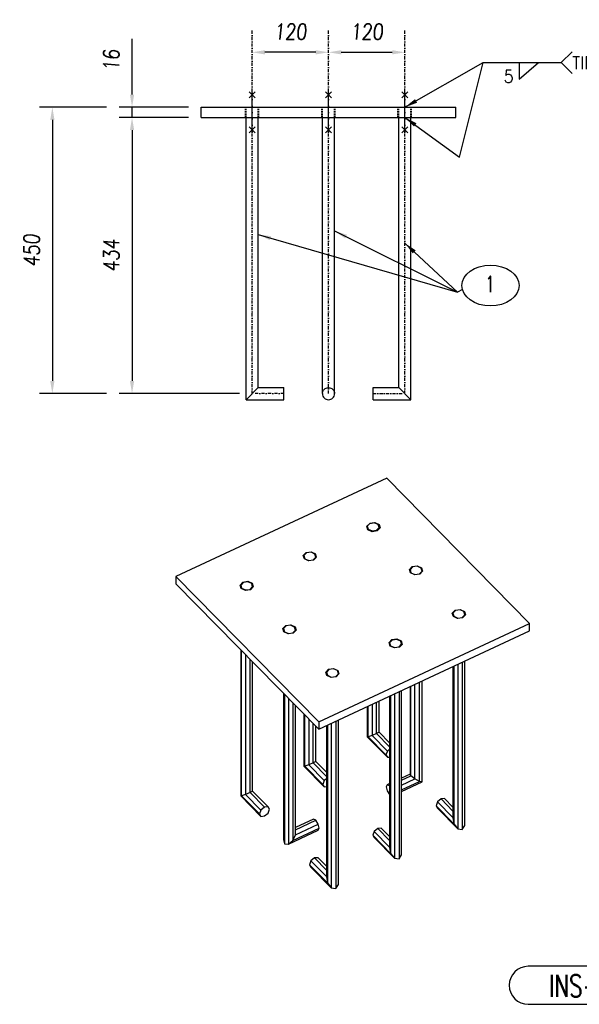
# Model space of a CAD drawing. Extents: x 238371 to 273404, y 87275 to 132019.
# Tile 3 of 10: x 265885 to 266764, y 92906 to 94453. Entities that reach past the tile are written whole.
import ezdxf
from ezdxf.enums import TextEntityAlignment as Align

# ---------------------------------------------------------------- set-up
doc = ezdxf.new("R2010")
doc.units = 0
doc.header["$LTSCALE"] = 10
doc.header["$MEASUREMENT"] = 0
doc.linetypes.add('DASHDOT', pattern=[1, 0.5, -0.25, 0, -0.25])
doc.linetypes.add('HIDDEN', pattern=[0.375, 0.25, -0.125])
doc.layers.get('0').update_dxf_attribs({"linetype": 'CONTINUOUS'})
doc.layers.get('Defpoints').update_dxf_attribs({"linetype": 'CONTINUOUS'})
for name, color, linetype in [('A', 2, 'DASHDOT'), ('COTAS', 7, 'CONTINUOUS'), ('FORI', 7, 'CONTINUOUS'), ('G', 3, 'CONTINUOUS'), ('G-SIMBOLO', 4, 'CONTINUOUS'), ('MARK_QTA', 4, 'CONTINUOUS'), ('MARK_SLOT', 6, 'CONTINUOUS'), ('POS_BOX', 6, 'CONTINUOUS'), ('SECT-CUT', 7, 'CONTINUOUS'), ('TR', 6, 'HIDDEN'), ('TXT1', 7, 'CONTINUOUS')]:
    doc.layers.add(name, color=color, linetype=linetype)
doc.layers.add('T04', color=4, linetype='CONTINUOUS', lineweight=25)
doc.styles.add('engeaço', font='romans.shx', dxfattribs={"width": 0.9})
doc.styles.add('MARK', font='ROMANS', dxfattribs={"width": 0.7})
doc.styles.add('PADRAO MTL', font='txt.shx', dxfattribs={"width": 0.8, "oblique": 5})
doc.styles.add('POS', font='ROMANS', dxfattribs={"width": 0.7})
doc.styles.add('ROMANS', font='romans.shx')
doc.styles.get("Standard").update_dxf_attribs({"font": 'txt.shx', "width": 0.7, "oblique": 5})
doc.dimstyles.new('1-10', dxfattribs={"dimscale": 10, "dimtxt": 2.5, "dimasz": 2, "dimexe": 2, "dimexo": 2, "dimgap": 2, "dimtad": 1, "dimdec": 0, "dimdsep": 46, "dimtxsty": 'PADRAO MTL', "dimcen": 3, "dimclrd": 1, "dimclre": 1, "dimclrt": 7, "dimadec": 0, "dimazin": 0, "dimtfac": 1, "dimtdec": 0, "dimtmove": 0, "dimatfit": 3, "dimfxl": 1, "dimtfill": 1, "dimtolj": 1, "dimarcsym": 0})
doc.dimstyles.new('1-50', dxfattribs={"dimscale": 50, "dimtxt": 2.5, "dimasz": 2, "dimexe": 2, "dimexo": 2, "dimgap": 2, "dimtad": 1, "dimdec": 0, "dimdsep": 46, "dimtxsty": 'PADRAO MTL', "dimcen": 3, "dimclrd": 1, "dimclre": 1, "dimclrt": 7, "dimadec": 0, "dimazin": 0, "dimtfac": 1, "dimtdec": 0, "dimtmove": 0, "dimatfit": 3, "dimfxl": 1, "dimtfill": 1, "dimtolj": 1, "dimarcsym": 0})

# ---------------------------------------------------------------- blocks, each defined once
blk = doc.blocks.new('m8_com')
at = {"layer": 'MARK_SLOT'}
blk.add_lwpolyline([(5.71, 6.72, 1), (5.71, 0.75), (21.48, 0.75, 1), (21.48, 6.72)], format="xyb", close=True, dxfattribs=at)
at = {"color": 8, "style": 'MARK', "oblique": 7, "width": 0.7}
blk.add_attdef('MAR_PEZ', text='', height=3.5, dxfattribs=at).set_placement((14.03, 3.65), align=Align.MIDDLE)
at = {"flags": 1}
for tag, p, style, width in [('TRA_PEZ', (2.81, 0.31), 'MARK', 0.7), ('DES_PEZ', (2.81, -0.12), 'ROMANS', 0.8), ('TIP_PEZ', (2.81, -0.97), 'MARK', 0.7), ('COS_PEZ', (2.81, -1.83), 'MARK', 0.7), ('NOT_PEZ', (2.81, -0.54), 'MARK', 0.7), ('ING_PEZ', (2.81, -1.4), 'MARK', 0.7)]:
    blk.add_attdef(tag, p, '', height=0.28, dxfattribs=dict(at, style=style, width=width))
at = {"layer": 'MARK_QTA', "color": 8, "style": 'MARK', "oblique": 7, "width": 0.7}
blk.add_text('Qt.', height=3.5, dxfattribs=at).set_placement((28.99, 3.4), align=Align.MIDDLE)
blk.add_attdef('QTA_PEZ', (32.08, 1.61), '', height=3.5, dxfattribs=at)
blk = doc.blocks.new('MS')
at = {"color": 6}
for p, q in [((-4.7, 22.8), (4.7, 32.1)), ((-4.7, 32.1), (4.7, 22.8)), ((-4.7, -22.8), (4.7, -32.1)), ((-4.7, -32.1), (4.7, -22.8))]:
    blk.add_line(p, q, dxfattribs=at)
at = {"color": 3}
blk.add_line((0, -32.1), (0, 32.1), dxfattribs=at)
at = {"flags": 1}
for tag, p, height in [('DIAM', (0, 0), 8.01), ('AVAN', (1.3, -18.2), 5.26), ('TOLE', (1.3, -9.7), 5.26), ('DIET', (1.3, -24.6), 5.26)]:
    blk.add_attdef(tag, p, '', height=height, dxfattribs=at)
blk = doc.blocks.new('*D27')
at = {"layer": 'Defpoints', "color": 0, "transparency": 16777216}
for p in [(266370.1, 94401.7), (266490.1, 94401.7), (266490.1, 94401.7)]:
    blk.add_point(p, dxfattribs=at)
at = {"layer": 'TXT1', "color": 1, "lineweight": -2, "transparency": 16777216}
blk.add_line((266390.1, 94401.7), (266470.1, 94401.7), dxfattribs=at)
at = {"layer": 'TXT1', "color": 1, "transparency": 16777216}
for points in [[(266390.1, 94405.1), (266390.1, 94398.4), (266370.1, 94401.7)], [(266470.1, 94405.1), (266470.1, 94398.4), (266490.1, 94401.7)]]:
    blk.add_solid(points, dxfattribs=at)
at = {"layer": 'TXT1', "color": 7, "transparency": 16777216, "insert": (266430.1, 94434.2), "char_height": 25, "attachment_point": 5, "style": 'PADRAO MTL', "bg_fill": 3, "box_fill_scale": 1.25, "bg_fill_color": 256, "bg_fill_true_color": 13158600, "bg_fill_transparency": 0}
blk.add_mtext('\\A1;120', dxfattribs=at)
blk = doc.blocks.new('*D28')
at = {"layer": 'Defpoints', "color": 0, "transparency": 16777216}
for p in [(266250.1, 94401.7), (266250.1, 94401.7), (266370.1, 94401.7)]:
    blk.add_point(p, dxfattribs=at)
at = {"layer": 'TXT1', "color": 1, "lineweight": -2, "transparency": 16777216}
blk.add_line((266350.1, 94401.7), (266270.1, 94401.7), dxfattribs=at)
at = {"layer": 'TXT1', "color": 1, "transparency": 16777216}
for points in [[(266270.1, 94405.1), (266270.1, 94398.4), (266250.1, 94401.7)], [(266350.1, 94405.1), (266350.1, 94398.4), (266370.1, 94401.7)]]:
    blk.add_solid(points, dxfattribs=at)
at = {"layer": 'TXT1', "color": 7, "transparency": 16777216, "insert": (266310.1, 94434.2), "char_height": 25, "attachment_point": 5, "style": 'PADRAO MTL', "bg_fill": 3, "box_fill_scale": 1.25, "bg_fill_color": 256, "bg_fill_true_color": 13158600, "bg_fill_transparency": 0}
blk.add_mtext('\\A1;120', dxfattribs=at)
blk = doc.blocks.new('*D29')
at = {"layer": 'COTAS', "color": 1, "lineweight": -2, "transparency": 16777216}
for p, q in [((266061.5, 94335.4), (266061.5, 94422.8)), ((266150.1, 94315.4), (266041.5, 94315.4)), ((266061.5, 94299.4), (266061.5, 94315.4)), ((266150.1, 94299.4), (266041.5, 94299.4)), ((266061.5, 94279.4), (266061.5, 94259.4))]:
    blk.add_line(p, q, dxfattribs=at)
at = {"layer": 'COTAS', "color": 1, "transparency": 16777216}
for points in [[(266058.2, 94335.4), (266064.9, 94335.4), (266061.5, 94315.4)], [(266058.2, 94279.4), (266064.9, 94279.4), (266061.5, 94299.4)]]:
    blk.add_solid(points, dxfattribs=at)
at = {"layer": 'Defpoints', "color": 0, "transparency": 16777216}
for p in [(266061.5, 94315.4), (266170.1, 94315.4), (266170.1, 94299.4)]:
    blk.add_point(p, dxfattribs=at)
at = {"layer": 'COTAS', "color": 7, "transparency": 16777216, "insert": (266029, 94389.1), "char_height": 25, "attachment_point": 5, "rotation": 90, "style": 'PADRAO MTL', "bg_fill": 3, "box_fill_scale": 1.25, "bg_fill_color": 256, "bg_fill_true_color": 13158600, "bg_fill_transparency": 0}
blk.add_mtext('\\A1;16', dxfattribs=at)
blk = doc.blocks.new('*D30')
at = {"layer": 'COTAS', "color": 1, "lineweight": -2, "transparency": 16777216}
for p, q in [((266150.1, 94299.4), (266041.5, 94299.4)), ((266061.5, 94279.4), (266061.5, 93885.4)), ((266230.1, 93865.4), (266041.5, 93865.4))]:
    blk.add_line(p, q, dxfattribs=at)
at = {"layer": 'COTAS', "color": 1, "transparency": 16777216}
for points in [[(266058.2, 94279.4), (266064.9, 94279.4), (266061.5, 94299.4)], [(266058.2, 93885.4), (266064.9, 93885.4), (266061.5, 93865.4)]]:
    blk.add_solid(points, dxfattribs=at)
at = {"layer": 'Defpoints', "color": 0, "transparency": 16777216}
for p in [(266170.1, 94299.4), (266061.5, 93865.4), (266250.1, 93865.4)]:
    blk.add_point(p, dxfattribs=at)
at = {"layer": 'COTAS', "color": 7, "transparency": 16777216, "insert": (266029, 94082.4), "char_height": 25, "attachment_point": 5, "rotation": 90, "style": 'PADRAO MTL', "bg_fill": 3, "box_fill_scale": 1.25, "bg_fill_color": 256, "bg_fill_true_color": 13158600, "bg_fill_transparency": 0}
blk.add_mtext('\\A1;434', dxfattribs=at)
blk = doc.blocks.new('*D31')
at = {"layer": 'COTAS', "color": 1, "lineweight": -2, "transparency": 16777216}
for p, q in [((266021.5, 94315.4), (265916.4, 94315.4)), ((265936.4, 94295.4), (265936.4, 93885.4)), ((266021.5, 93865.4), (265916.4, 93865.4))]:
    blk.add_line(p, q, dxfattribs=at)
at = {"layer": 'COTAS', "color": 1, "transparency": 16777216}
for points in [[(265933, 94295.4), (265939.7, 94295.4), (265936.4, 94315.4)], [(265933, 93885.4), (265939.7, 93885.4), (265936.4, 93865.4)]]:
    blk.add_solid(points, dxfattribs=at)
at = {"layer": 'Defpoints', "color": 0, "transparency": 16777216}
for p in [(266041.5, 94315.4), (265936.4, 93865.4), (266041.5, 93865.4)]:
    blk.add_point(p, dxfattribs=at)
at = {"layer": 'COTAS', "color": 7, "transparency": 16777216, "insert": (265903.9, 94090.4), "char_height": 25, "attachment_point": 5, "rotation": 90, "style": 'PADRAO MTL', "bg_fill": 3, "box_fill_scale": 1.25, "bg_fill_color": 256, "bg_fill_true_color": 13158600, "bg_fill_transparency": 0}
blk.add_mtext('\\A1;450', dxfattribs=at)
blk = doc.blocks.new('Solda1')
at = {"layer": 'G-SIMBOLO', "color": 7}
for p, q in [((12.27, 0), (13.97, 1.7)), ((0, 0), (12.27, 0)), ((5.68, -2.61), (8.72, 0)), ((5.68, 0), (5.68, -2.61)), ((12.27, 0), (13.97, -1.7))]:
    blk.add_line(p, q, dxfattribs=at)
at = {"layer": 'T04', "style": 'engeaço', "width": 0.9}
for tag, p in [('TÍP.', (14, -1.02)), ('5', (3.24, -3.16))]:
    blk.add_attdef(tag, p, '', height=2, dxfattribs=at)
blk = doc.blocks.new('p8_pro')
at = {"layer": 'POS_BOX'}
blk.add_line((0.79, 0.4), (0, 0), dxfattribs=at)
blk.add_ellipse((5.2, 1.02), major_axis=(-4.5, 0), ratio=0.714286, dxfattribs=at)
at = {"color": 8, "style": 'POS', "oblique": 7, "width": 0.7}
blk.add_attdef('POS_PEZ', text='', height=2.5, dxfattribs=at).set_placement((5.12, 0.01), align=Align.CENTER)
at = {"style": 'POS', "width": 0.7, "flags": 1}
for tag, p in [('SUN_LIS', (0, -1.81)), ('QTA_PEZ', (0, -0.91)), ('MAR_PEZ', (0, -0.48)), ('PUN_LIS', (0, -1.38)), ('COD_PEZ', (0, -2.68)), ('MCL_PEZ', (0, -2.26)), ('DIM_PRO', (0, -3.16))]:
    blk.add_attdef(tag, p, '', height=0.28, dxfattribs=at)
blk = doc.blocks.new('A$C3d5391cd')
at = {"layer": 'SECT-CUT'}
for p, q in [((331.1, 644.7), (0, 490.1)), ((555.5, 416.5), (331.1, 644.7)), ((300, 569), (304.4, 573.6)), ((304.4, 573.6), (300.4, 569.4)), ((304.4, 573.6), (312.2, 574.7)), ((311.6, 574.6), (304.4, 573.6)), ((317.7, 571.8), (311.6, 574.6)), ((312.2, 574.7), (319, 571.7)), ((301.6, 563.6), (300, 569)), ((300.4, 569.4), (301.9, 564.5)), ((300.4, 569.4), (300.4, 567.4)), ((308.3, 560.5), (301.6, 563.6)), ((301.9, 564.5), (308, 561.7)), ((301.9, 563.4), (301.9, 564.5)), ((308, 561.7), (315.1, 562.7)), ((308, 561.7), (308, 560.7)), ((316.2, 561.7), (308.3, 560.5)), ((315.1, 562.7), (319.1, 566.9)), ((315.1, 561.5), (315.1, 562.7)), ((320.6, 566.3), (316.2, 561.7)), ((319.1, 566.9), (317.7, 571.8)), ((319, 571.7), (320.6, 566.3)), ((319.1, 564.8), (319.1, 566.9)), ((200.1, 523.1), (204.6, 527.7)), ((205.1, 527.2), (201.1, 523)), ((204.6, 527.7), (212.4, 528.9)), ((212.2, 528.2), (205.1, 527.2)), ((218.3, 525.4), (212.2, 528.2)), ((212.4, 528.9), (219.1, 525.8)), ((201.8, 517.7), (200.1, 523.1)), ((201.1, 523), (202.6, 518.1)), ((201.1, 523), (201.1, 519.9)), ((208.5, 514.6), (201.8, 517.7)), ((202.6, 518.1), (208.6, 515.3)), ((202.6, 517.3), (202.6, 518.1)), ((216.3, 515.8), (208.5, 514.6)), ((208.6, 515.3), (215.8, 516.3)), ((208.6, 515.3), (208.6, 514.7)), ((215.8, 516.3), (219.8, 520.5)), ((215.8, 515.7), (215.8, 516.3)), ((220.8, 520.4), (216.3, 515.8)), ((219.8, 520.5), (218.3, 525.4)), ((220.8, 520.4), (219.1, 525.8)), ((219.8, 519.4), (219.8, 520.5)), ((366.8, 501.1), (371.2, 505.7)), ((368.4, 495.6), (366.8, 501.1)), ((371.8, 505.1), (367.7, 500.9)), ((367.7, 500.9), (369.2, 496)), ((367.7, 500.9), (367.7, 497.9)), ((375.1, 492.6), (368.4, 495.6)), ((369.2, 496), (375.3, 493.2)), ((369.2, 495.3), (369.2, 496)), ((371.2, 505.7), (379.1, 506.8)), ((378.9, 506.1), (371.8, 505.1)), ((385, 503.4), (378.9, 506.1)), ((379.1, 506.8), (385.8, 503.8)), ((382.4, 494.3), (386.5, 498.5)), ((387.4, 498.3), (383, 493.7)), ((386.5, 498.5), (385, 503.4)), ((385.8, 503.8), (387.4, 498.3)), ((386.5, 497.3), (386.5, 498.5)), ((0, 490.1), (224.4, 261.9)), ((0, 490.1), (0, 478.5)), ((100.8, 476.7), (105.2, 481.4)), ((105.8, 480.8), (101.8, 476.6)), ((105.2, 481.4), (113.1, 482.5)), ((112.9, 481.8), (105.8, 480.8)), ((119, 479.1), (112.9, 481.8)), ((113.1, 482.5), (119.8, 479.4)), ((383, 493.7), (375.1, 492.6)), ((375.3, 493.2), (382.4, 494.3)), ((375.3, 492.6), (375.3, 493.2)), ((382.4, 493.6), (382.4, 494.3)), ((0, 478.5), (224.4, 250.3)), ((102.4, 471.3), (100.8, 476.7)), ((101.8, 476.6), (103.2, 471.7)), ((101.8, 476.6), (101.8, 473.5)), ((109.1, 468.3), (102.4, 471.3)), ((103.2, 471.7), (109.3, 468.9)), ((103.2, 470.9), (103.2, 471.7)), ((117, 469.4), (109.1, 468.3)), ((109.3, 468.9), (116.4, 469.9)), ((109.3, 468.9), (109.3, 468.3)), ((116.4, 469.9), (120.5, 474.1)), ((116.4, 469.3), (116.4, 469.9)), ((121.4, 474), (117, 469.4)), ((120.5, 474.1), (119, 479.1)), ((119.8, 479.4), (121.4, 474)), ((120.5, 473), (120.5, 474.1)), ((434.1, 432.6), (438.5, 437.2)), ((439.1, 436.7), (435.1, 432.5)), ((438.5, 437.2), (446.4, 438.4)), ((446.2, 437.7), (439.1, 436.7)), ((452.3, 434.9), (446.2, 437.7)), ((446.4, 438.4), (453.1, 435.3)), ((453.8, 430), (452.3, 434.9)), ((453.1, 435.3), (454.7, 429.9)), ((435.7, 427.2), (434.1, 432.6)), ((435.1, 432.5), (436.5, 427.6)), ((435.1, 432.5), (435.1, 429.4)), ((442.4, 424.1), (435.7, 427.2)), ((436.5, 427.6), (442.6, 424.8)), ((436.5, 427.6), (436.5, 426.8)), ((450.3, 425.3), (442.4, 424.1)), ((442.6, 424.8), (449.8, 425.8)), ((442.6, 424.8), (442.6, 424.2)), ((449.8, 425.8), (453.8, 430)), ((449.8, 425.8), (449.8, 425.2)), ((454.7, 429.9), (450.3, 425.3)), ((453.8, 428.9), (453.8, 430)), ((168.1, 408.3), (172.5, 412.9)), ((169.7, 402.9), (168.1, 408.3)), ((173.1, 412.4), (169.1, 408.2)), ((169.1, 408.2), (170.5, 403.2)), ((169.1, 408.2), (169.1, 405.1)), ((176.4, 399.8), (169.7, 402.9)), ((170.5, 403.2), (176.6, 400.5)), ((170.5, 403.2), (170.5, 402.5)), ((172.5, 412.9), (180.4, 414)), ((180.2, 413.4), (173.1, 412.4)), ((186.3, 410.6), (180.2, 413.4)), ((180.4, 414), (187.1, 411)), ((183.8, 401.5), (187.8, 405.7)), ((188.7, 405.6), (184.3, 400.9)), ((187.8, 405.7), (186.3, 410.6)), ((187.1, 411), (188.7, 405.6)), ((187.8, 404.6), (187.8, 405.7)), ((224.4, 261.9), (555.5, 416.5)), ((224.4, 250.3), (555.5, 404.9)), ((555.5, 404.9), (555.5, 416.5)), ((184.3, 400.9), (176.4, 399.8)), ((176.6, 400.5), (183.8, 401.5)), ((176.6, 400.5), (176.6, 399.8)), ((183.8, 401.5), (183.8, 400.9)), ((334.8, 386.2), (339.2, 390.9)), ((339.7, 390.3), (335.7, 386.1)), ((339.2, 390.9), (347.1, 392)), ((346.9, 391.3), (339.7, 390.3)), ((353, 388.5), (346.9, 391.3)), ((347.1, 392), (353.8, 388.9)), ((354.4, 383.6), (353, 388.5)), ((353.8, 388.9), (355.4, 383.5)), ((101.8, 375), (101.8, 145.6)), ((103.2, 145.5), (103.2, 373.5)), ((336.4, 380.8), (334.8, 386.2)), ((335.7, 386.1), (337.2, 381.2)), ((335.7, 386.1), (335.7, 383)), ((343.1, 377.8), (336.4, 380.8)), ((337.2, 381.2), (343.3, 378.4)), ((337.2, 381.2), (337.2, 380.4)), ((351, 378.9), (343.1, 377.8)), ((343.3, 378.4), (350.4, 379.4)), ((343.3, 378.4), (343.3, 377.8)), ((350.4, 379.4), (354.4, 383.6)), ((350.4, 379.4), (350.4, 378.8)), ((355.4, 383.5), (351, 378.9)), ((354.4, 382.5), (354.4, 383.6)), ((109.3, 367.3), (109.3, 147.7)), ((116.4, 150.7), (116.4, 360.1)), ((120.5, 152.9), (120.5, 356)), ((453.8, 99), (453.8, 357.4)), ((235.4, 339.9), (239.9, 344.5)), ((240.4, 343.9), (236.4, 339.7)), ((239.9, 344.5), (247.7, 345.6)), ((247.5, 344.9), (240.4, 343.9)), ((253.6, 342.2), (247.5, 344.9)), ((247.7, 345.6), (254.4, 342.5)), ((255.1, 337.2), (253.6, 342.2)), ((254.4, 342.5), (256.1, 337.1)), ((435.1, 348.7), (435.1, 111.2)), ((436.5, 349.4), (436.5, 101.4)), ((442.6, 352.2), (442.6, 93.8)), ((449.8, 355.6), (449.8, 92.8)), ((237.1, 334.4), (235.4, 339.9)), ((236.4, 339.7), (237.9, 334.8)), ((236.4, 339.7), (236.4, 336.6)), ((243.8, 331.4), (237.1, 334.4)), ((237.9, 334.8), (244, 332)), ((237.9, 334.8), (237.9, 334.1)), ((251.6, 332.5), (243.8, 331.4)), ((244, 332), (251.1, 333.1)), ((244, 332), (244, 331.4)), ((251.1, 333.1), (255.1, 337.2)), ((251.1, 333.1), (251.1, 332.4)), ((256.1, 337.1), (251.6, 332.5)), ((255.1, 336.1), (255.1, 337.2)), ((386.5, 167.4), (386.5, 326)), ((354.4, 52.6), (354.4, 311.1)), ((367.7, 317.3), (367.7, 179.7)), ((369.2, 176.8), (369.2, 318)), ((375.3, 172), (375.3, 320.8)), ((382.4, 168.1), (382.4, 324.1)), ((169.1, 306.6), (169.1, 77.1)), ((170.5, 305.1), (170.5, 70.2)), ((176.6, 298.9), (176.6, 69.5)), ((319.1, 245.6), (319.1, 294.6)), ((335.7, 302.3), (335.7, 64.8)), ((337.2, 303), (337.2, 55)), ((343.3, 305.8), (343.3, 47.4)), ((350.4, 309.2), (350.4, 46.4)), ((183.8, 291.6), (183.8, 75.3)), ((187.8, 84.4), (187.8, 287.6)), ((300.4, 285.8), (300.4, 238.3)), ((301.9, 238.3), (301.9, 286.5)), ((308, 289.4), (308, 240.4)), ((315.1, 243.5), (315.1, 292.7)), ((201.1, 274), (201.1, 192)), ((202.6, 191.9), (202.6, 272.5)), ((208.6, 266.4), (208.6, 194)), ((255.1, 6.2), (255.1, 264.7)), ((215.8, 197.1), (215.8, 259.1)), ((219.8, 199.2), (219.8, 255)), ((224.4, 261.9), (224.4, 250.3)), ((236.4, 255.9), (236.4, 18.5)), ((237.9, 256.6), (237.9, 8.7)), ((244, 259.5), (244, 1)), ((251.1, 262.8), (251.1, 0)), ((301.9, 238.3), (300.4, 238.3)), ((300.4, 238.3), (332.3, 206)), ((308, 240.4), (301.9, 238.3)), ((329.9, 209.8), (301.9, 238.3)), ((315.1, 243.5), (308, 240.4)), ((308, 240.4), (332.3, 215.7)), ((319.1, 245.6), (315.1, 243.5)), ((335.7, 222.5), (315.1, 243.5)), ((335.7, 228.8), (319.1, 245.6)), ((335.7, 218.6), (332.3, 215.7)), ((332.3, 215.7), (329.9, 209.8)), ((329.9, 209.8), (332.3, 206)), ((332.3, 206), (335.7, 206.3)), ((202.6, 191.9), (201.1, 192)), ((201.1, 192), (232.9, 159.6)), ((208.6, 194), (202.6, 191.9)), ((230.6, 163.4), (202.6, 191.9)), ((215.8, 197.1), (208.6, 194)), ((208.6, 194), (232.9, 169.4)), ((219.8, 199.2), (215.8, 197.1)), ((236.4, 176.1), (215.8, 197.1)), ((236.4, 182.4), (219.8, 199.2)), ((236.4, 172.2), (232.9, 169.4)), ((367.7, 179.7), (354.4, 173.4)), ((354.4, 169.9), (369.2, 176.8)), ((354.4, 162.2), (375.3, 172)), ((369.2, 176.8), (367.7, 179.7)), ((375.3, 172), (369.2, 176.8)), ((382.4, 168.1), (375.3, 172)), ((232.9, 169.4), (230.6, 163.4)), ((230.6, 163.4), (232.9, 159.6)), ((232.9, 159.6), (236.4, 160)), ((331.9, 162.9), (330.4, 159.7)), ((330.4, 159.7), (331.9, 153.2)), ((335.7, 164.7), (331.9, 162.9)), ((335.7, 161.1), (331.9, 162.9)), ((335.7, 161.1), (335.7, 161.1)), ((335.7, 161.1), (335.7, 161.1)), ((354.4, 155), (382.4, 168.1)), ((354.4, 152.5), (386.5, 167.4)), ((386.5, 167.4), (382.4, 168.1)), ((103.2, 145.5), (101.8, 145.6)), ((101.8, 145.6), (133.6, 113.2)), ((109.3, 147.7), (103.2, 145.5)), ((131.3, 117), (103.2, 145.5)), ((116.4, 150.7), (109.3, 147.7)), ((109.3, 147.7), (133.6, 123)), ((120.5, 152.9), (116.4, 150.7)), ((139.2, 127.6), (116.4, 150.7)), ((144.7, 128.2), (120.5, 152.9)), ((331.9, 153.2), (335.7, 147.3)), ((335.7, 147.3), (335.7, 147.3)), ((416.4, 140.5), (410.8, 135.9)), ((421.9, 141.1), (416.4, 140.5)), ((435.1, 121.5), (416.4, 140.5)), ((435.1, 127.8), (421.9, 141.1)), ((139.2, 127.6), (133.6, 123)), ((144.7, 128.2), (139.2, 127.6)), ((147, 124.4), (144.7, 128.2)), ((144.7, 118.4), (147, 124.4)), ((410.8, 135.9), (408.5, 129.9)), ((408.5, 129.9), (410.8, 126.1)), ((436.5, 101.4), (408.5, 129.9)), ((410.8, 135.9), (435.1, 111.2)), ((410.8, 126.1), (442.6, 93.8)), ((133.6, 123), (131.3, 117)), ((131.3, 117), (133.6, 113.2)), ((133.6, 113.2), (139.2, 113.8)), ((139.2, 113.8), (144.7, 118.4)), ((216, 108.8), (187.8, 95.6)), ((219.8, 107), (216, 108.8)), ((435.1, 111.2), (436.5, 101.4)), ((183.8, 75.3), (225.2, 94.7)), ((187.8, 92), (219.8, 107)), ((187.8, 84.4), (223.6, 101.1)), ((223.6, 101.1), (219.8, 107)), ((225.2, 94.7), (223.6, 101.1)), ((223.6, 91.4), (225.2, 94.7)), ((317, 94.1), (311.5, 89.5)), ((322.6, 94.7), (317, 94.1)), ((335.7, 75.1), (317, 94.1)), ((335.7, 81.4), (322.6, 94.7)), ((436.5, 101.4), (442.6, 93.8)), ((442.6, 93.8), (449.8, 92.8)), ((449.8, 92.8), (453.8, 99)), ((176.6, 69.5), (223.6, 91.4)), ((183.8, 75.3), (187.8, 84.4)), ((311.5, 89.5), (309.1, 83.6)), ((309.1, 83.6), (311.5, 79.8)), ((337.2, 55), (309.1, 83.6)), ((311.5, 89.5), (335.7, 64.8)), ((311.5, 79.8), (343.3, 47.4)), ((169.1, 77.1), (170.5, 70.2)), ((170.5, 70.2), (176.6, 69.5)), ((176.6, 69.5), (183.8, 75.3)), ((335.7, 64.8), (337.2, 55)), ((217.7, 47.8), (212.1, 43.1)), ((223.3, 48.3), (217.7, 47.8)), ((236.4, 28.7), (217.7, 47.8)), ((236.4, 35), (223.3, 48.3)), ((337.2, 55), (343.3, 47.4)), ((343.3, 47.4), (350.4, 46.4)), ((350.4, 46.4), (354.4, 52.6)), ((212.1, 43.1), (209.8, 37.2)), ((209.8, 37.2), (212.1, 33.4)), ((237.9, 8.7), (209.8, 37.2)), ((212.1, 43.1), (236.4, 18.5)), ((212.1, 33.4), (244, 1)), ((236.4, 18.5), (237.9, 8.7)), ((237.9, 8.7), (244, 1)), ((244, 1), (251.1, 0)), ((251.1, 0), (255.1, 6.2))]:
    blk.add_line(p, q, dxfattribs=at)

msp = doc.modelspace()

# ---------------------------------------------------------------- linework, layer by layer
at = {"layer": 'A'}
msp.add_line((266370.1, 93865.4), (266370.1, 94436.3), dxfattribs=at)
for points in [[(266300.1, 93865.4), (266250.1, 93865.4), (266250.1, 94436.3)], [(266440.1, 93865.4), (266490.1, 93865.4), (266490.1, 94436.3)]]:
    msp.add_lwpolyline(points, dxfattribs=at)
at = {"layer": 'G'}
for p, q in [((266170.1, 94315.4), (266570.1, 94315.4)), ((266170.1, 94299.4), (266170.1, 94315.4)), ((266570.1, 94299.4), (266570.1, 94315.4)), ((266170.1, 94299.4), (266570.1, 94299.4)), ((266240.5, 93855.8), (266240.5, 94299.4)), ((266259.6, 93874.9), (266259.6, 94299.4)), ((266360.5, 93865.4), (266360.5, 94299.4)), ((266379.6, 93865.4), (266379.6, 94299.4)), ((266480.5, 93874.9), (266480.5, 94299.4)), ((266499.6, 93855.8), (266499.6, 94299.4)), ((266240.5, 93855.8), (266259.6, 93874.9)), ((266259.6, 93874.9), (266300.1, 93874.9)), ((266259.6, 93874.9), (266259.6, 93874.9)), ((266300.1, 93855.8), (266300.1, 93874.9)), ((266360.5, 93865.4), (266360.7, 93863.5)), ((266360.7, 93863.5), (266361.3, 93861.7)), ((266361.3, 93861.7), (266362.1, 93860.1)), ((266378, 93860.1), (266378.9, 93861.7)), ((266378.9, 93861.7), (266379.4, 93863.5)), ((266379.4, 93863.5), (266379.6, 93865.4)), ((266440.1, 93874.9), (266480.5, 93874.9)), ((266440.1, 93855.8), (266440.1, 93874.9)), ((266480.5, 93874.9), (266499.6, 93855.8)), ((266240.5, 93855.8), (266300.1, 93855.8)), ((266362.1, 93860.1), (266363.3, 93858.6)), ((266363.3, 93858.6), (266364.8, 93857.4)), ((266364.8, 93857.4), (266366.4, 93856.6)), ((266366.4, 93856.6), (266368.2, 93856)), ((266368.2, 93856), (266370.1, 93855.8)), ((266370.1, 93855.8), (266371.9, 93856)), ((266371.9, 93856), (266373.7, 93856.6)), ((266373.7, 93856.6), (266375.3, 93857.4)), ((266375.3, 93857.4), (266376.8, 93858.6)), ((266376.8, 93858.6), (266378, 93860.1)), ((266440.1, 93855.8), (266499.6, 93855.8))]:
    msp.add_line(p, q, dxfattribs=at)
at = {"layer": 'TR'}
for p, q in [((266239.6, 94299.4), (266239.6, 94315.4)), ((266240.5, 94299.4), (266240.5, 94315.4)), ((266259.6, 94299.4), (266259.6, 94315.4)), ((266260.6, 94299.4), (266260.6, 94315.4)), ((266359.6, 94299.4), (266359.6, 94315.4)), ((266360.5, 94299.4), (266360.5, 94315.4)), ((266379.6, 94299.4), (266379.6, 94315.4)), ((266380.6, 94299.4), (266380.6, 94315.4)), ((266478.7, 94299.4), (266478.7, 94315.4)), ((266479.6, 94299.4), (266479.6, 94315.4)), ((266480.5, 94299.4), (266480.5, 94315.4)), ((266499.6, 94299.4), (266499.6, 94315.4)), ((266499.7, 94299.4), (266499.7, 94315.4)), ((266500.6, 94299.4), (266500.6, 94315.4)), ((266259.6, 93874.9), (266259.6, 93874.9)), ((266360.5, 93865.4), (266360.7, 93867.2)), ((266360.5, 93865.4), (266360.5, 93865.4)), ((266360.7, 93867.2), (266361.3, 93869)), ((266360.7, 93863.5), (266360.7, 93863.5)), ((266361.3, 93869), (266362.1, 93870.7)), ((266361.3, 93861.7), (266361.3, 93861.7)), ((266362.1, 93870.7), (266363.3, 93872.1)), ((266363.3, 93872.1), (266364.8, 93873.3)), ((266364.8, 93873.3), (266366.4, 93874.2)), ((266366.4, 93874.2), (266368.2, 93874.7)), ((266368.2, 93874.7), (266370.1, 93874.9)), ((266370.1, 93874.9), (266371.9, 93874.7)), ((266371.9, 93874.7), (266373.7, 93874.2)), ((266373.7, 93874.2), (266375.3, 93873.3)), ((266375.3, 93873.3), (266376.8, 93872.1)), ((266376.8, 93872.1), (266378, 93870.7)), ((266378, 93870.7), (266378.9, 93869)), ((266378.9, 93869), (266379.4, 93867.2)), ((266378.9, 93861.7), (266378.9, 93861.7)), ((266379.4, 93867.2), (266379.6, 93865.4)), ((266379.4, 93863.5), (266379.4, 93863.5)), ((266379.6, 93865.4), (266379.6, 93865.4)), ((266362.1, 93860.1), (266362.1, 93860.1)), ((266363.3, 93858.6), (266363.3, 93858.6)), ((266364.8, 93857.4), (266364.8, 93857.4)), ((266366.4, 93856.6), (266366.4, 93856.6)), ((266368.2, 93856), (266368.2, 93856)), ((266371.9, 93856), (266371.9, 93856)), ((266373.7, 93856.6), (266373.7, 93856.6)), ((266375.3, 93857.4), (266375.3, 93857.4)), ((266376.8, 93858.6), (266376.8, 93858.6)), ((266378, 93860.1), (266378, 93860.1))]:
    msp.add_line(p, q, dxfattribs=at)

# ---------------------------------------------------------------- block references
for p in [(266250.1, 94307.4), (266370.1, 94307.4), (266490.1, 94307.4)]:
    msp.add_blockref('MS', p)
ref = msp.add_blockref('p8_pro', (266572.4, 94025.1), dxfattribs=dict(xscale=10, yscale=10, zscale=10))
ref.add_attrib('POS_PEZ', '1', dxfattribs={"color": 8, "height": 25, "style": 'POS', "width": 0.7}).set_placement((266623.6, 94025.1), align=Align.CENTER)
ref = msp.add_blockref('m8_com', (266626.6, 92898.4), dxfattribs=dict(xscale=10, yscale=10, zscale=10))
ref.add_attrib('MAR_PEZ', 'INS-1', dxfattribs={"color": 8, "height": 35, "style": 'MARK', "width": 0.7}).set_placement((266766.9, 92934.9), align=Align.MIDDLE)
ref.add_attrib('QTA_PEZ', '6', (266947.4, 92914.5), dxfattribs={"layer": 'MARK_QTA', "color": 8, "height": 35, "style": 'MARK', "width": 0.7})
at = {"layer": 'COTAS', "xscale": 10, "yscale": 10, "zscale": 10}
msp.add_blockref('Solda1', (266612.9, 94385.5), dxfattribs=at).add_auto_attribs({'TÍP.': 'TIP.', '5': '5'})
at = {"layer": 'FORI'}
msp.add_blockref('A$C3d5391cd', (266130.4, 93088), dxfattribs=at)

# ---------------------------------------------------------------- leaders
at = {"layer": 'COTAS'}
for points in [[(266490.1, 94299.4), (266575.6, 94237.1), (266612.9, 94385.5)], [(266490.1, 94315.4), (266612.9, 94385.5)], [(266259.6, 94115.3), (266572.4, 94025.1)], [(266379.6, 94121.1), (266572.4, 94025.1)]]:
    msp.add_leader(points, dimstyle='1-10', override={"dimgap": 2, "dimtad": 0}, dxfattribs=at)
at = {"layer": 'TXT1'}
msp.add_leader([(266490.1, 94101.8), (266572.4, 94025.1)], dimstyle='1-50', override={"dimscale": 10}, dxfattribs=at)

# ---------------------------------------------------------------- next in the draw order: dimensions: what is measured, and where the dimension line sits
at = {"layer": 'COTAS'}
dim = msp.add_linear_dim(base=(266061.5, 94315.4), p1=(266170.1, 94299.4), p2=(266170.1, 94315.4), angle=90, dimstyle='1-10', dxfattribs=at)
dim.commit()
dim.dimension.update_dxf_attribs({"geometry": '*D29', "text_midpoint": (266029, 94389.1)})
at = {"layer": 'TXT1'}
dim = msp.add_linear_dim(base=(266490.1, 94401.7), p1=(266370.1, 94401.7), p2=(266490.1, 94401.7), dimstyle='1-10', dxfattribs=at)
dim.commit()
dim.dimension.update_dxf_attribs({"geometry": '*D27', "text_midpoint": (266430.1, 94434.2)})

# ---------------------------------------------------------------- next in the draw order: dimensions: what is measured, and where the dimension line sits
at = {"layer": 'COTAS'}
dim = msp.add_linear_dim(base=(266061.5, 93865.4), p1=(266170.1, 94299.4), p2=(266250.1, 93865.4), angle=90, dimstyle='1-10', dxfattribs=at)
dim.commit()
dim.dimension.update_dxf_attribs({"geometry": '*D30', "text_midpoint": (266029, 94082.4)})
at = {"layer": 'TXT1'}
dim = msp.add_linear_dim(base=(266250.1, 94401.7), p1=(266370.1, 94401.7), p2=(266250.1, 94401.7), dimstyle='1-10', override={"dimtmove": 1}, dxfattribs=at)
dim.commit()
dim.dimension.update_dxf_attribs({"geometry": '*D28', "text_midpoint": (266310.1, 94434.2)})

# ---------------------------------------------------------------- next in the draw order: dimensions: what is measured, and where the dimension line sits
at = {"layer": 'COTAS'}
dim = msp.add_linear_dim(base=(265936.4, 93865.4), p1=(266041.5, 94315.4), p2=(266041.5, 93865.4), angle=90, dimstyle='1-10', dxfattribs=at)
dim.commit()
dim.dimension.update_dxf_attribs({"geometry": '*D31', "text_midpoint": (265903.9, 94090.4)})

doc.saveas('drawing.dxf')
